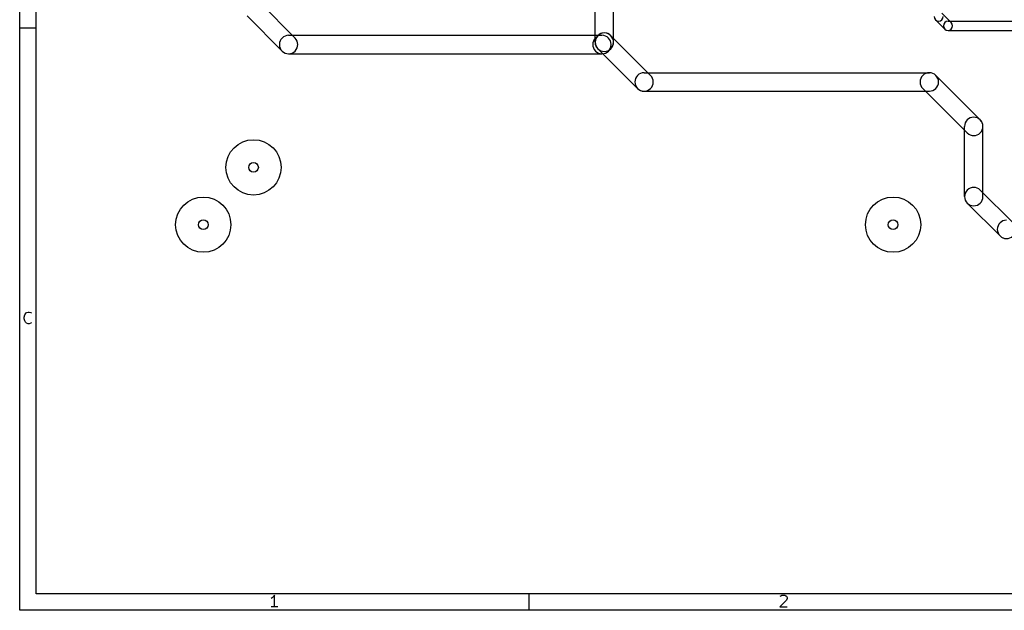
# Model space of a CAD drawing. Extents: x 10 to 287, y -200 to -10.
# Tile 1 of 11: x 10 to 117, y -200 to -136. Entities that reach past the tile are written whole.
import ezdxf

# ---------------------------------------------------------------- set-up
doc = ezdxf.new("R2010")
doc.units = 0
doc.header["$MEASUREMENT"] = 0
doc.layers.add('BLACK', color=250, linetype='CONTINUOUS')
doc.layers.add('WHITE', color=7, linetype='CONTINUOUS')

msp = doc.modelspace()

# ---------------------------------------------------------------- linework, layer by layer
at = {"layer": 'BLACK'}
for p, q in [((10.16, -199.847), (10.16, -10.16)), ((11.938, -198.069), (11.938, -11.938)), ((72.66, -138.176), (72.66, -127)), ((74.66, -138.176), (74.66, -127)), ((40.0771, -137.723), (36.2671, -133.913)), ((38.6629, -139.137), (34.8529, -135.327)), ((109.628, -135.736), (110.644, -136.752)), ((110.336, -135.028), (111.352, -136.044)), ((10.16, -136.601), (11.938, -136.601)), ((110.998, -135.898), (121.412, -135.898)), ((39.37, -137.43), (73.406, -137.43)), ((72.9529, -137.469), (72.6989, -137.723)), ((78.6851, -141.787), (74.3671, -137.469)), ((110.998, -136.898), (121.412, -136.898)), ((77.2709, -143.201), (72.9529, -138.883)), ((74.3671, -138.883), (74.1131, -139.137)), ((39.37, -139.43), (73.406, -139.43)), ((77.978, -141.494), (108.966, -141.494)), ((109.673, -141.787), (114.499, -146.613)), ((108.259, -143.201), (113.085, -148.027)), ((77.978, -143.494), (108.966, -143.494)), ((112.792, -154.94), (112.792, -147.32)), ((114.792, -154.94), (114.792, -147.32)), ((114.499, -154.233), (118.055, -157.789)), ((113.085, -155.647), (116.641, -159.203)), ((10.6559, -168.013), (10.7164, -167.771)), ((10.7164, -167.771), (10.7769, -167.65)), ((10.7769, -167.65), (10.8978, -167.529)), ((10.8978, -167.529), (11.0792, -167.468)), ((11.0792, -167.468), (11.2002, -167.468)), ((11.2002, -167.468), (11.3816, -167.529)), ((11.3816, -167.529), (11.4421, -167.589)), ((10.6559, -168.194), (10.6559, -168.013)), ((10.7164, -168.436), (10.6559, -168.194)), ((10.7769, -168.557), (10.7164, -168.436)), ((10.8978, -168.678), (10.7769, -168.557)), ((11.0792, -168.738), (10.8978, -168.678)), ((11.2002, -168.738), (11.0792, -168.738)), ((11.3816, -168.678), (11.2002, -168.738)), ((11.4421, -168.617), (11.3816, -168.678)), ((285.064, -198.069), (11.938, -198.069)), ((37.5787, -198.505), (37.4577, -198.565)), ((37.6996, -198.384), (37.5787, -198.505)), ((37.8206, -198.202), (37.6996, -198.384)), ((37.8206, -199.472), (37.8206, -198.202)), ((65.4812, -199.847), (65.4812, -198.069)), ((93.4442, -198.747), (92.7185, -199.472)), ((92.7789, -198.323), (92.8394, -198.263)), ((92.8394, -198.263), (92.9604, -198.202)), ((92.9604, -198.202), (93.2628, -198.202)), ((93.2628, -198.202), (93.3837, -198.263)), ((93.3837, -198.263), (93.4442, -198.323)), ((93.4442, -198.323), (93.5047, -198.444)), ((93.5047, -198.565), (93.4442, -198.747)), ((93.5047, -198.444), (93.5047, -198.565)), ((286.842, -199.847), (10.16, -199.847)), ((38.1835, -199.472), (37.4577, -199.472)), ((92.7185, -199.472), (93.5047, -199.472))]:
    msp.add_line(p, q, dxfattribs=at)
for centre in [(35.56, -151.765), (30.099, -157.988), (105.029, -157.988)]:
    msp.add_circle(centre, 3, dxfattribs=at)
for centre, radius, start, end in [((109.982, -135.382), 0.5, 180, 360), ((110.998, -136.398), 0.5, 90, 270), ((110.998, -136.398), 0.5, 225, 405), ((39.37, -138.43), 1, 90, 270), ((39.37, -138.43), 1, 225, 405), ((73.406, -138.43), 1, 135, 315), ((73.66, -138.176), 1, 405, 585), ((73.66, -138.176), 1, -45, 135), ((73.406, -138.43), 1, 270, 450), ((73.66, -138.176), 1, 180, 360), ((77.978, -142.494), 1, 90, 270), ((77.978, -142.494), 1, 225, 405), ((108.966, -142.494), 1, 45, 225), ((108.966, -142.494), 1, 270, 450), ((113.792, -147.32), 1, 360, 540), ((113.792, -147.32), 1, 225, 405), ((113.792, -154.94), 1, 45, 225), ((113.792, -154.94), 1, 180, 360), ((117.348, -158.496), 1, 90, 270), ((117.348, -158.496), 1, 225, 405)]:
    msp.add_arc(centre, radius, start, end, dxfattribs=at)
at = {"layer": 'WHITE'}
for centre in [(35.56, -151.765), (30.099, -157.988), (105.029, -157.988)]:
    msp.add_circle(centre, 0.524, dxfattribs=at)

doc.saveas('drawing.dxf')
